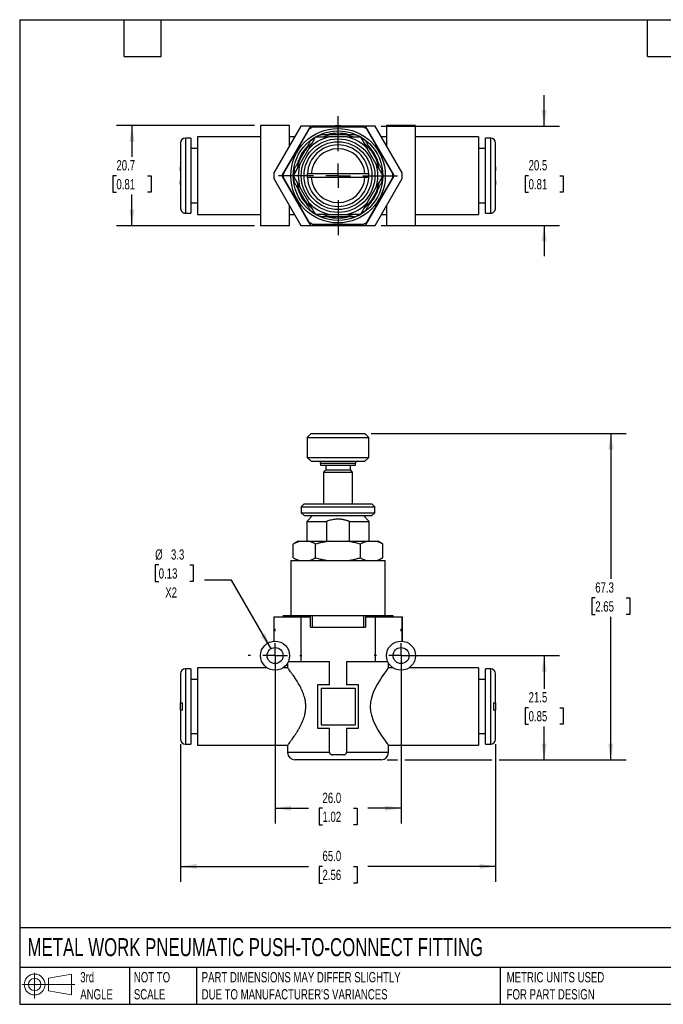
# Model space of a CAD drawing. Header units: millimetres. Extents: x 6 to 273, y 6 to 210.
# Tile 1 of 3: x 6 to 139, y 6 to 210. Entities that reach past the tile are written whole.
import ezdxf

# ---------------------------------------------------------------- set-up
doc = ezdxf.new("R2010")
doc.units = ezdxf.units.MM
doc.linetypes.add('SLD-Center', pattern=[19.05, 15.24, -1.27, 1.27, -1.27])
doc.linetypes.add('SLD-Solid', pattern=[0])
doc.layers.add('CENTER', color=40, linetype='SLD-Center')
doc.layers.add('SLD-DEFPOINTS', color=7, linetype='Continuous')
doc.layers.add('DIMENSIONS', color=140, linetype='SLD-Solid', lineweight=25)
doc.layers.add('TEXT', color=140, linetype='SLD-Solid', lineweight=25)
doc.styles.add('SLDTEXTSTYLE0', font='TXT', dxfattribs={"width": 0.7})
doc.dimstyles.new('SLDDIMSTYLE0', dxfattribs={"dimtxt": 2.158008, "dimasz": 3.302, "dimexe": 0, "dimexo": 0.0625, "dimgap": 0.539502, "dimtad": 0, "dimtih": 1, "dimtoh": 1, "dimdec": 1, "dimrnd": 1e-09, "dimzin": 12, "dimdsep": 46, "dimtxsty": 'SLDTEXTSTYLE0', "dimsah": 1, "dimcen": 0.09, "dimadec": 0, "dimazin": 3, "dimtfac": 1, "dimtdec": 1, "dimtofl": 0, "dimtmove": 0, "dimatfit": 3, "dimfxl": 0, "dimfrac": 2, "dimtolj": 1, "dimtzin": 12, "dimarcsym": 0})
doc.dimstyles.new('SLDDIMSTYLE1', dxfattribs={"dimtxt": 2.158008, "dimasz": 3.302, "dimexe": 0, "dimexo": 0.0625, "dimgap": 0.539502, "dimtad": 0, "dimtih": 1, "dimtoh": 1, "dimdec": 1, "dimrnd": 1e-09, "dimzin": 4, "dimdsep": 46, "dimtxsty": 'SLDTEXTSTYLE0', "dimsah": 1, "dimcen": 0.09, "dimadec": 0, "dimazin": 1, "dimtfac": 1, "dimtdec": 1, "dimtofl": 0, "dimtmove": 0, "dimatfit": 3, "dimfxl": 0, "dimfrac": 2, "dimtolj": 1, "dimtzin": 12, "dimarcsym": 0})
doc.dimstyles.new('SLDDIMSTYLE2', dxfattribs={"dimtxt": 2.158008, "dimasz": 3.302, "dimexe": 0, "dimexo": 0.0625, "dimgap": 0.539502, "dimtad": 0, "dimtih": 1, "dimtoh": 1, "dimdec": 1, "dimrnd": 1e-09, "dimzin": 12, "dimdsep": 46, "dimtxsty": 'SLDTEXTSTYLE0', "dimsah": 1, "dimcen": 0, "dimadec": 0, "dimazin": 3, "dimtfac": 1, "dimtdec": 1, "dimtofl": 0, "dimtmove": 0, "dimatfit": 3, "dimfxl": 0, "dimfrac": 2, "dimtolj": 1, "dimtzin": 12, "dimarcsym": 0})
doc.dimstyles.new('SLDDIMSTYLE5', dxfattribs={"dimtxt": 2.158008, "dimasz": 3.302, "dimexe": 0, "dimexo": 0.0625, "dimgap": 0.539502, "dimtad": 0, "dimtih": 1, "dimtoh": 1, "dimdec": 1, "dimrnd": 1e-09, "dimzin": 12, "dimdsep": 46, "dimtxsty": 'SLDTEXTSTYLE0', "dimsah": 1, "dimcen": 0.09, "dimadec": 0, "dimazin": 3, "dimtfac": 1, "dimtdec": 1, "dimtmove": 0, "dimatfit": 0, "dimfxl": 0, "dimfrac": 2, "dimtolj": 1, "dimtzin": 12, "dimarcsym": 0})

# ---------------------------------------------------------------- blocks, each defined once
blk = doc.blocks.new('Block11')
at = {"color": 7, "linetype": 'SLD-Solid', "lineweight": 18}
for p, q in [((2.59, 5.31), (2.59, 0)), ((5.48, 4.17), (10.18, 5.03)), ((5.48, 1.6), (5.48, 4.17)), ((10.18, 5.03), (10.18, 0.73)), ((0, 2.88), (10.87, 2.88)), ((5.48, 1.6), (10.18, 0.73))]:
    blk.add_line(p, q, dxfattribs=at)
for radius in [2.15, 1.29]:
    blk.add_circle((2.59, 2.88), radius, dxfattribs=at)
blk = doc.blocks.new('Block12')
at = {"layer": 'SLD-DEFPOINTS'}
blk.add_blockref('Block11', (0, 0), dxfattribs=at)
blk = doc.blocks.new('_D')
at = {"layer": 'DIMENSIONS'}
for p, q in [((86.32, 78.31), (117.75, 78.31)), ((114.58, 78.31), (114.58, 71.47)), ((111.37, 67.56), (110.65, 67.56)), ((110.65, 67.56), (110.65, 64.13)), ((117.79, 67.56), (118.51, 67.56)), ((118.51, 67.56), (118.51, 64.13)), ((110.65, 64.13), (111.37, 64.13)), ((114.58, 56.81), (114.58, 63.65)), ((118.51, 64.13), (117.79, 64.13)), ((82.22, 56.81), (84.29, 56.81)), ((85.81, 56.81), (103.79, 56.81)), ((105.31, 56.81), (117.75, 56.81))]:
    blk.add_line(p, q, dxfattribs=at)
for points in [[(114.58, 78.31), (114.07, 75.01), (115.09, 75.01)], [(114.58, 56.81), (115.09, 60.11), (114.07, 60.11)]]:
    blk.add_solid(points, dxfattribs=at)
at = {"layer": 'DIMENSIONS', "char_height": 2.117, "attachment_point": 1, "style": 'SLDTEXTSTYLE0'}
for s, insert in [('21.5', (111.37, 70.77)), ('0.85', (111.37, 66.86))]:
    blk.add_mtext(s, dxfattribs=dict(at, insert=insert))
blk = doc.blocks.new('_D_1')
at = {"layer": 'DIMENSIONS'}
for p, q in [((78.85, 124.13), (131.51, 124.13)), ((128.33, 124.13), (128.33, 94.14)), ((125.13, 90.23), (124.4, 90.23)), ((124.4, 90.23), (124.4, 86.8)), ((131.54, 90.23), (132.27, 90.23)), ((132.27, 90.23), (132.27, 86.8)), ((124.4, 86.8), (125.13, 86.8)), ((128.33, 56.81), (128.33, 86.31)), ((132.27, 86.8), (131.54, 86.8)), ((82.22, 56.81), (84.29, 56.81)), ((85.81, 56.81), (103.79, 56.81)), ((105.31, 56.81), (131.51, 56.81))]:
    blk.add_line(p, q, dxfattribs=at)
for points in [[(128.33, 124.13), (127.83, 120.83), (128.84, 120.83)], [(128.33, 56.81), (128.84, 60.11), (127.83, 60.11)]]:
    blk.add_solid(points, dxfattribs=at)
at = {"layer": 'DIMENSIONS', "char_height": 2.117, "attachment_point": 1, "style": 'SLDTEXTSTYLE0'}
for s, insert in [('67.3', (125.13, 93.44)), ('2.65', (125.13, 89.52))]:
    blk.add_mtext(s, dxfattribs=dict(at, insert=insert))
blk = doc.blocks.new('_D_2')
at = {"layer": 'DIMENSIONS'}
for p, q in [((59.05, 77.04), (59.05, 43.64)), ((85.05, 77.04), (85.05, 43.64)), ((59.05, 46.81), (65.92, 46.81)), ((68.84, 46.81), (68.12, 46.81)), ((68.12, 46.81), (68.12, 43.38)), ((75.25, 46.81), (75.98, 46.81)), ((75.98, 46.81), (75.98, 43.38)), ((85.05, 46.81), (78.18, 46.81)), ((68.12, 43.38), (68.84, 43.38)), ((75.98, 43.38), (75.25, 43.38))]:
    blk.add_line(p, q, dxfattribs=at)
for points in [[(59.05, 46.81), (62.35, 46.3), (62.35, 47.32)], [(85.05, 46.81), (81.75, 47.32), (81.75, 46.3)]]:
    blk.add_solid(points, dxfattribs=at)
at = {"layer": 'DIMENSIONS', "char_height": 2.117, "attachment_point": 1, "style": 'SLDTEXTSTYLE0'}
for s, insert in [('26.0', (68.84, 50.02)), ('1.02', (68.84, 46.11))]:
    blk.add_mtext(s, dxfattribs=dict(at, insert=insert))
blk = doc.blocks.new('_D_3')
at = {"layer": 'DIMENSIONS'}
for p, q in [((39.55, 60.05), (39.55, 31.64)), ((104.55, 60.05), (104.55, 31.64)), ((39.55, 34.81), (65.92, 34.81)), ((68.84, 34.81), (68.12, 34.81)), ((68.12, 34.81), (68.12, 31.38)), ((75.25, 34.81), (75.98, 34.81)), ((75.98, 34.81), (75.98, 31.38)), ((104.55, 34.81), (78.18, 34.81)), ((68.12, 31.38), (68.84, 31.38)), ((75.98, 31.38), (75.25, 31.38))]:
    blk.add_line(p, q, dxfattribs=at)
for points in [[(39.55, 34.81), (42.85, 34.3), (42.85, 35.32)], [(104.55, 34.81), (101.25, 35.32), (101.25, 34.3)]]:
    blk.add_solid(points, dxfattribs=at)
at = {"layer": 'DIMENSIONS', "char_height": 2.117, "attachment_point": 1, "style": 'SLDTEXTSTYLE0'}
for s, insert in [('65.0', (68.84, 38.02)), ('2.56', (68.84, 34.11))]:
    blk.add_mtext(s, dxfattribs=dict(at, insert=insert))
blk = doc.blocks.new('_D_4')
at = {"layer": 'DIMENSIONS'}
for p, q in [((35.04, 97.03), (34.32, 97.03)), ((34.32, 97.03), (34.32, 93.6)), ((41.46, 97.03), (42.18, 97.03)), ((42.18, 97.03), (42.18, 93.6)), ((34.32, 93.6), (35.04, 93.6)), ((42.18, 93.6), (41.46, 93.6)), ((50.05, 93.89), (44.49, 93.89)), ((58.22, 79.74), (50.05, 93.89))]:
    blk.add_line(p, q, dxfattribs=at)
blk.add_solid([(58.22, 79.74), (57.01, 82.85), (56.13, 82.35)], dxfattribs=at)
at = {"layer": 'DIMENSIONS', "char_height": 2.117, "attachment_point": 1, "style": 'SLDTEXTSTYLE0'}
for s, insert in [('%%c', (34.31, 100.24)), ('3.3', (37.57, 100.24)), ('0.13', (35.04, 96.33)), ('X2', (36.39, 92.41))]:
    blk.add_mtext(s, dxfattribs=dict(at, insert=insert))
blk = doc.blocks.new('SW_CENTERMARKSYMBOL_0')
at = {"layer": 'CENTER', "color": 0}
for p, q in [((0, 5.08), (0, 5.54)), ((0, 0), (0, 2.54)), ((-5.08, 0), (-5.54, 0)), ((0, 0), (-2.54, 0)), ((0, 0), (0, -2.54)), ((0, 0), (2.54, 0)), ((5.08, 0), (5.54, 0)), ((0, -5.08), (0, -5.54))]:
    blk.add_line(p, q, dxfattribs=at)
blk = doc.blocks.new('SW_CENTERMARKSYMBOL_1')
at = {"layer": 'CENTER', "color": 0}
for p, q in [((0, 5.08), (0, 5.54)), ((0, 0), (0, 2.54)), ((-5.08, 0), (-5.54, 0)), ((0, 0), (-2.54, 0)), ((0, 0), (0, -2.54)), ((0, 0), (2.54, 0)), ((5.08, 0), (5.54, 0)), ((0, -5.08), (0, -5.54))]:
    blk.add_line(p, q, dxfattribs=at)
blk = doc.blocks.new('_D_7')
at = {"layer": 'DIMENSIONS'}
for p, q in [((54.78, 187.71), (26.34, 187.71)), ((29.51, 187.71), (29.51, 181.27)), ((26.31, 177.36), (25.58, 177.36)), ((25.58, 177.36), (25.58, 173.93)), ((32.72, 177.36), (33.45, 177.36)), ((33.45, 177.36), (33.45, 173.93)), ((25.58, 173.93), (26.31, 173.93)), ((29.51, 167.01), (29.51, 173.44)), ((33.45, 173.93), (32.72, 173.93)), ((54.78, 167.01), (26.34, 167.01))]:
    blk.add_line(p, q, dxfattribs=at)
for points in [[(29.51, 187.71), (29.01, 184.4), (30.02, 184.4)], [(29.51, 167.01), (30.02, 170.31), (29.01, 170.31)]]:
    blk.add_solid(points, dxfattribs=at)
at = {"layer": 'DIMENSIONS', "char_height": 2.117, "attachment_point": 1, "style": 'SLDTEXTSTYLE0'}
for s, insert in [('20.7', (26.31, 180.57)), ('0.81', (26.31, 176.65))]:
    blk.add_mtext(s, dxfattribs=dict(at, insert=insert))
blk = doc.blocks.new('_D_8')
at = {"layer": 'DIMENSIONS'}
for p, q in [((114.58, 187.61), (114.58, 193.96)), ((80.97, 187.61), (117.75, 187.61)), ((111.37, 177.36), (110.65, 177.36)), ((110.65, 177.36), (110.65, 173.93)), ((117.79, 177.36), (118.51, 177.36)), ((118.51, 177.36), (118.51, 173.93)), ((110.65, 173.93), (111.37, 173.93)), ((118.51, 173.93), (117.79, 173.93)), ((80.97, 167.11), (117.75, 167.11)), ((114.58, 167.11), (114.58, 160.76))]:
    blk.add_line(p, q, dxfattribs=at)
for points in [[(114.58, 187.61), (115.09, 190.91), (114.07, 190.91)], [(114.58, 167.11), (114.07, 163.8), (115.09, 163.8)]]:
    blk.add_solid(points, dxfattribs=at)
at = {"layer": 'DIMENSIONS', "char_height": 2.117, "attachment_point": 1, "style": 'SLDTEXTSTYLE0'}
for s, insert in [('20.5', (111.37, 180.57)), ('0.81', (111.37, 176.65))]:
    blk.add_mtext(s, dxfattribs=dict(at, insert=insert))
blk = doc.blocks.new('SW_CENTERMARKSYMBOL_3')
at = {"layer": 'CENTER', "color": 0}
for p, q in [((0, 5.08), (0, 12.29)), ((0, 0), (0, 2.54)), ((-5.08, 0), (-12.29, 0)), ((0, 0), (-2.54, 0)), ((0, 0), (0, -2.54)), ((0, 0), (2.54, 0)), ((5.08, 0), (12.29, 0)), ((0, -5.08), (0, -12.29))]:
    blk.add_line(p, q, dxfattribs=at)

msp = doc.modelspace()

# ---------------------------------------------------------------- linework, layer by layer
for p, q in [((56.05, 187.71), (56.05, 167.01)), ((62.05, 187.71), (56.05, 187.71)), ((64.4, 187.61), (58.81, 177.93)), ((66.36, 187.61), (60.55, 177.54)), ((62.05, 183.54), (62.05, 187.71)), ((66.36, 187.61), (64.4, 187.61)), ((77.73, 187.61), (66.36, 187.61)), ((77.31, 187.36), (66.78, 187.36)), ((83.55, 177.54), (77.73, 187.61)), ((79.7, 187.61), (77.73, 187.61)), ((85.28, 177.93), (79.7, 187.61)), ((82.05, 187.71), (82.05, 183.54)), ((88.05, 187.71), (82.05, 187.71)), ((88.05, 167.01), (88.05, 187.71)), ((41.65, 185.11), (40.55, 185.11)), ((40.55, 185.11), (40.55, 169.61)), ((41.65, 185.11), (41.65, 169.61)), ((56.05, 185.36), (43.05, 185.36)), ((43.05, 185.36), (43.05, 169.36)), ((66.02, 186.91), (60.76, 177.8)), ((63.1, 185.36), (62.05, 185.36)), ((73.91, 185.36), (70.18, 185.36)), ((70.93, 185.86), (73.16, 185.86)), ((83.34, 177.8), (78.08, 186.91)), ((82.05, 185.36), (81, 185.36)), ((101.05, 185.36), (88.05, 185.36)), ((101.05, 185.36), (101.05, 169.36)), ((103.55, 185.11), (102.45, 185.11)), ((102.45, 169.61), (102.45, 185.11)), ((103.55, 169.61), (103.55, 185.11)), ((39.55, 184.11), (39.55, 179.21)), ((43.05, 182.96), (41.65, 182.96)), ((66.05, 182.97), (64.19, 179.74)), ((79.91, 179.74), (78.04, 182.97)), ((102.45, 182.96), (101.05, 182.96)), ((104.55, 179.21), (104.55, 184.11)), ((64.13, 180.64), (65.24, 182.57)), ((78.85, 182.57), (79.96, 180.64)), ((39.55, 178.39), (39.55, 179.21)), ((104.55, 179.21), (104.55, 178.39)), ((39.55, 178.39), (39.55, 176.32)), ((60.55, 177.17), (66.36, 167.11)), ((60.76, 176.91), (66.02, 167.8)), ((77.58, 177.76), (66.51, 177.76)), ((77.58, 176.96), (66.51, 176.96)), ((77.73, 167.11), (83.55, 177.17)), ((78.08, 167.8), (83.34, 176.91)), ((104.55, 176.32), (104.55, 178.39)), ((39.55, 175.51), (39.55, 176.32)), ((39.55, 175.51), (39.55, 170.65)), ((58.81, 176.78), (64.4, 167.11)), ((64.19, 174.97), (66.05, 171.74)), ((78.04, 171.74), (79.91, 174.97)), ((79.7, 167.11), (85.28, 176.78)), ((104.55, 176.32), (104.55, 175.51)), ((104.55, 170.65), (104.55, 175.51)), ((65.24, 172.14), (64.13, 174.07)), ((79.96, 174.07), (78.85, 172.14)), ((41.65, 171.76), (43.05, 171.76)), ((62.05, 167.01), (62.05, 171.18)), ((82.05, 171.18), (82.05, 167.01)), ((101.05, 171.76), (102.45, 171.76)), ((39.95, 169.81), (39.95, 169.84)), ((40.55, 169.61), (41.65, 169.61)), ((43.05, 169.36), (56.05, 169.36)), ((62.05, 169.36), (63.1, 169.36)), ((70.18, 169.36), (73.91, 169.36)), ((73.16, 168.86), (70.93, 168.86)), ((81, 169.36), (82.05, 169.36)), ((88.05, 169.36), (101.05, 169.36)), ((102.45, 169.61), (103.55, 169.61)), ((104.15, 169.84), (104.15, 169.81)), ((62.05, 167.01), (56.05, 167.01)), ((64.4, 167.11), (66.36, 167.11)), ((66.36, 167.11), (77.73, 167.11)), ((66.78, 167.36), (77.31, 167.36)), ((77.73, 167.11), (79.7, 167.11)), ((88.05, 167.01), (82.05, 167.01)), ((66.51, 124.13), (77.58, 124.13)), ((65.7, 122.95), (65.7, 119.23)), ((65.71, 123.33), (78.38, 123.33)), ((65.71, 123.33), (65.71, 122.95)), ((78.38, 122.95), (78.38, 123.33)), ((78.4, 119.23), (78.4, 122.95)), ((65.7, 119.23), (66.5, 118.43)), ((65.7, 119.23), (78.4, 119.23)), ((66.5, 118.43), (77.6, 118.43)), ((68.45, 118.03), (68.45, 117.63)), ((68.45, 118.03), (75.65, 118.03)), ((75.65, 117.63), (75.65, 118.03)), ((77.6, 118.43), (78.4, 119.23)), ((68.45, 117.63), (75.65, 117.63)), ((69.5, 116.63), (69.05, 116.18)), ((69.05, 116.18), (69.05, 109.61)), ((69.05, 116.18), (75.05, 116.18)), ((69.5, 117.63), (69.5, 116.63)), ((69.5, 116.63), (74.6, 116.63)), ((74.6, 116.63), (74.6, 117.63)), ((75.05, 116.18), (74.6, 116.63)), ((75.05, 109.61), (75.05, 116.18)), ((65.05, 109.61), (64.45, 109.01)), ((64.45, 109.01), (64.45, 107.81)), ((64.45, 109.01), (79.65, 109.01)), ((64.45, 107.81), (65.05, 107.21)), ((64.45, 107.81), (79.65, 107.81)), ((65.05, 109.61), (79.05, 109.61)), ((79.65, 109.01), (79.05, 109.61)), ((79.05, 107.21), (79.65, 107.81)), ((79.65, 107.81), (79.65, 109.01)), ((65.05, 107.21), (79.05, 107.21)), ((66.8, 107.21), (65.6, 106.01)), ((65.6, 106.01), (65.6, 101.91)), ((65.6, 106.01), (69.68, 106.01)), ((69.68, 106.01), (69.68, 101.91)), ((74.41, 101.91), (74.41, 106.01)), ((74.41, 106.01), (78.5, 106.01)), ((78.5, 106.01), (77.3, 107.21)), ((78.5, 101.91), (78.5, 106.01)), ((63.83, 101.91), (62.81, 101.32)), ((63.83, 101.91), (64.19, 101.91)), ((64.19, 101.91), (66.05, 101.91)), ((66.05, 101.91), (70.18, 101.91)), ((70.18, 101.91), (73.91, 101.91)), ((73.91, 101.91), (78.04, 101.91)), ((78.04, 101.91), (79.91, 101.91)), ((79.91, 101.91), (80.26, 101.91)), ((81.29, 101.32), (80.26, 101.91)), ((62.81, 98.5), (62.81, 101.32)), ((67.43, 98.5), (67.43, 101.32)), ((76.67, 98.5), (76.67, 101.32)), ((81.28, 98.5), (81.28, 101.32)), ((62.3, 97.91), (62.3, 86.61)), ((62.3, 97.91), (81.8, 97.91)), ((62.81, 98.5), (63.83, 97.91)), ((80.26, 97.91), (81.29, 98.5)), ((81.8, 86.61), (81.8, 97.91)), ((58.8, 86.31), (58.8, 81.3)), ((58.8, 86.31), (58.81, 86.31)), ((58.81, 86.31), (58.81, 81.3)), ((58.81, 86.31), (64.4, 86.31)), ((60.75, 86.61), (60.75, 86.31)), ((60.75, 86.61), (60.76, 86.61)), ((60.76, 86.31), (60.76, 86.61)), ((60.76, 86.61), (66.02, 86.61)), ((64.4, 86.31), (64.4, 77.11)), ((64.4, 86.31), (66.36, 86.31)), ((66.02, 86.61), (66.02, 86.31)), ((66.02, 86.61), (66.78, 86.61)), ((66.36, 84.21), (66.36, 86.31)), ((66.78, 84.21), (66.78, 86.61)), ((66.78, 86.61), (77.31, 86.61)), ((77.31, 86.61), (77.31, 84.21)), ((77.31, 86.61), (78.08, 86.61)), ((77.73, 86.31), (77.73, 84.21)), ((77.73, 86.31), (79.7, 86.31)), ((78.08, 86.31), (78.08, 86.61)), ((78.08, 86.61), (83.34, 86.61)), ((79.7, 86.31), (79.7, 77.11)), ((79.7, 86.31), (85.28, 86.31)), ((83.34, 86.61), (83.34, 86.31)), ((83.34, 86.61), (83.35, 86.61)), ((83.35, 86.31), (83.35, 86.61)), ((85.28, 86.31), (85.28, 81.3)), ((85.28, 86.31), (85.3, 86.31)), ((85.3, 81.3), (85.3, 86.31)), ((66.36, 84.21), (77.73, 84.21)), ((41.65, 75.56), (40.55, 75.56)), ((40.55, 75.56), (40.55, 67.81)), ((41.65, 75.56), (41.65, 67.81)), ((57.39, 75.81), (43.05, 75.81)), ((43.05, 75.81), (43.05, 59.81)), ((61.66, 75.81), (60.71, 75.81)), ((61.65, 76.81), (61.65, 75.79)), ((61.8, 77.11), (64.4, 77.11)), ((64.4, 77.11), (70.29, 77.11)), ((70.29, 72.31), (70.29, 77.11)), ((73.81, 77.11), (79.7, 77.11)), ((73.81, 77.11), (73.81, 72.31)), ((79.7, 77.11), (82.3, 77.11)), ((83.39, 75.81), (82.43, 75.81)), ((82.45, 75.79), (82.45, 76.81)), ((101.05, 75.81), (86.71, 75.81)), ((101.05, 75.81), (101.05, 59.81)), ((103.55, 75.56), (102.45, 75.56)), ((102.45, 67.81), (102.45, 75.56)), ((103.55, 67.81), (103.55, 75.56)), ((39.55, 74.56), (39.55, 74.48)), ((39.55, 74.3), (39.55, 68.56)), ((43.05, 73.41), (41.65, 73.41)), ((102.45, 73.41), (101.05, 73.41)), ((104.55, 74.48), (104.55, 74.56)), ((104.55, 68.56), (104.55, 74.3)), ((67.8, 72.31), (67.8, 63.31)), ((70.29, 72.31), (67.8, 72.31)), ((68.55, 71.56), (75.55, 71.56)), ((68.55, 71.56), (68.55, 64.06)), ((76.3, 72.31), (73.81, 72.31)), ((75.55, 71.56), (75.55, 64.06)), ((76.3, 63.31), (76.3, 72.31)), ((39.55, 67.06), (39.55, 68.56)), ((39.55, 67.06), (39.55, 61.32)), ((39.95, 67.06), (39.95, 68.56)), ((40.55, 67.81), (40.55, 60.06)), ((41.65, 67.81), (41.65, 60.06)), ((102.45, 60.06), (102.45, 67.81)), ((103.55, 60.06), (103.55, 67.81)), ((104.15, 68.56), (104.15, 67.06)), ((104.55, 68.56), (104.55, 67.06)), ((104.55, 61.32), (104.55, 67.06)), ((67.8, 63.31), (70.29, 63.31)), ((68.55, 64.06), (75.55, 64.06)), ((70.29, 58.31), (70.29, 63.31)), ((73.81, 63.31), (76.3, 63.31)), ((73.81, 63.31), (73.81, 58.31)), ((39.55, 61.14), (39.55, 61.06)), ((41.65, 62.21), (43.05, 62.21)), ((101.05, 62.21), (102.45, 62.21)), ((104.55, 61.06), (104.55, 61.14)), ((40.55, 60.06), (41.65, 60.06)), ((43.05, 59.81), (61.66, 59.81)), ((61.65, 59.83), (61.65, 58.31)), ((82.45, 58.31), (82.45, 59.81)), ((82.45, 59.81), (101.05, 59.81)), ((102.45, 60.06), (103.55, 60.06)), ((70.29, 58.31), (61.65, 58.31)), ((73.2, 57.81), (70.9, 57.81)), ((82.45, 58.31), (73.81, 58.31)), ((80.95, 56.81), (63.15, 56.81))]:
    msp.add_line(p, q)
at = {"flags": 128}
msp.add_lwpolyline([(82.43, 75.79), (82.42, 75.77), (82.27, 75.59), (82.02, 75.25), (81.61, 74.69), (81.1, 73.96), (80.78, 73.47), (80.44, 72.93), (80.09, 72.34), (79.75, 71.7), (79.29, 70.69), (78.92, 69.57), (78.75, 68.7), (78.69, 67.77), (78.76, 66.88), (78.94, 65.99), (79.29, 64.92), (79.75, 63.92), (80.34, 62.85), (80.95, 61.89), (81.41, 61.21), (81.82, 60.64), (82.11, 60.25), (82.33, 59.97), (82.42, 59.85), (82.45, 59.81), (82.45, 59.81)], dxfattribs=at)
for centre, radius in [((72.05, 177.36), 9.75), ((72.05, 177.36), 9.25), ((72.05, 177.36), 7.6), ((72.05, 177.36), 7), ((59.05, 78.31), 3), ((85.05, 78.31), 3), ((59.05, 78.31), 1.65), ((85.05, 78.31), 1.65)]:
    msp.add_circle(centre, radius)
for centre, radius, start, end in [((72.05, 177.36), 11.3, 117.7539, 122.2461), ((72.05, 177.36), 10.31, 83.6033, 96.3967), ((72.05, 177.36), 11.3, 57.7539, 62.2461), ((40.55, 184.11), 1, 90, 180), ((72.05, 177.36), 8.21, 103.1181, 136.8819), ((72.05, 177.36), 9.15, 121.0209, 128.2735), ((72.05, 177.36), 9.15, 111.7265, 118.7337), ((72.05, 177.36), 8.57, 97.4569, 110.5699), ((72.05, 177.36), 8.75, 76.2709, 103.7291), ((72.05, 177.36), 8.57, 69.2816, 82.5431), ((72.05, 177.36), 8.21, 43.1181, 76.8819), ((72.05, 177.36), 9.15, 61.0209, 68.2735), ((72.05, 177.36), 9.15, 51.7265, 58.7337), ((103.55, 184.11), 1, 0, 90), ((72.05, 177.36), 8.75, 136.2709, 163.7291), ((72.05, 177.36), 8.57, 129.2816, 142.5431), ((72.05, 177.36), 6.35, 3.6116, 176.3884), ((72.05, 177.36), 5.55, 4.133, 175.867), ((72.05, 177.36), 8.57, 37.4569, 50.5699), ((72.05, 177.36), 8.75, 16.2709, 43.7291), ((72.05, 177.36), 8.57, 157.4569, 170.5699), ((72.05, 177.36), 8.21, 163.1181, 196.8819), ((72.05, 177.36), 8.21, 343.1181, 16.8819), ((72.05, 177.36), 8.57, 9.2816, 22.5431), ((72.05, 177.36), 13.25, 177.5271, 182.4729), ((72.05, 177.36), 11.5, 179.0834, 180.9166), ((72.05, 177.36), 11.3, 177.7539, 182.2461), ((72.05, 177.36), 9.15, 171.7265, 178.7337), ((72.05, 177.36), 9.15, 181.0209, 188.2735), ((72.05, 177.36), 6.35, 183.6116, 356.3884), ((72.05, 177.36), 5.55, 184.133, 355.867), ((72.05, 177.36), 9.15, 1.0209, 8.2735), ((72.05, 177.36), 9.15, 351.7265, 358.7337), ((72.05, 177.36), 11.3, 357.7539, 2.2461), ((72.05, 177.36), 11.5, 359.0834, 0.9166), ((72.05, 177.36), 13.25, 357.5271, 2.4729), ((72.05, 177.36), 8.57, 189.2816, 202.5431), ((72.05, 177.36), 8.75, 196.2709, 223.7291), ((72.05, 177.36), 8.75, 316.2709, 343.7291), ((72.05, 177.36), 8.57, 337.4569, 350.5699), ((72.05, 177.36), 8.57, 217.4569, 230.5699), ((72.05, 177.36), 8.21, 223.1181, 256.8819), ((72.05, 177.36), 8.21, 283.1181, 316.8819), ((72.05, 177.36), 8.57, 309.2816, 322.5431), ((40.55, 170.61), 1, 233.1301, 270), ((72.05, 177.36), 9.15, 231.7265, 238.7337), ((72.05, 177.36), 9.15, 241.0209, 248.2735), ((72.05, 177.36), 8.57, 249.2816, 262.5431), ((72.05, 177.36), 8.75, 256.2709, 283.7291), ((72.05, 177.36), 8.57, 277.4569, 290.5699), ((72.05, 177.36), 9.15, 291.7265, 298.7337), ((72.05, 177.36), 9.15, 301.0209, 308.2735), ((103.55, 170.61), 1, 270, 306.8699), ((72.05, 177.36), 11.3, 237.7539, 242.2461), ((72.05, 177.36), 10.31, 263.6033, 276.3967), ((72.05, 177.36), 11.3, 297.7539, 302.2461), ((68.05, 118.03), 0.4, 0, 90), ((76.05, 118.03), 0.4, 90, 180), ((40.55, 74.56), 1, 90, 180), ((103.55, 74.56), 1, 0, 90), ((40.55, 61.06), 1, 180, 270), ((103.55, 61.06), 1, 270, 0), ((63.15, 58.31), 1.5, 180, 270), ((80.95, 58.31), 1.5, 270, 0)]:
    msp.add_arc(centre, radius, start, end)
for points, knots in [([(66.05, 182.97), (66.11, 183.08), (66.24, 183.3), (66.43, 183.63), (66.62, 183.96), (66.82, 184.3), (67.02, 184.65), (67.22, 185), (67.36, 185.24), (67.43, 185.36)], [0, 0, 0, 0, 0.133898, 0.270665, 0.410376, 0.553102, 0.698907, 0.847854, 1, 1, 1, 1]), ([(67.43, 185.36), (67.59, 185.36), (67.91, 185.36), (68.38, 185.36), (68.84, 185.36), (69.3, 185.36), (69.74, 185.36), (70.04, 185.36), (70.18, 185.36)], [0, 0, 0, 0, 0.1771916, 0.3500414, 0.5186426, 0.6830958, 0.8435093, 1, 1, 1, 1]), ([(68.66, 185.86), (68.75, 185.86), (68.93, 185.86), (69.21, 185.86), (69.48, 185.86), (69.79, 185.86), (70.15, 185.86), (70.54, 185.86), (70.8, 185.86), (70.93, 185.86)], [0, 0, 0, 0, 0.131233, 0.258351, 0.381514, 0.500896, 0.672285, 0.8384, 1, 1, 1, 1]), ([(73.16, 185.86), (73.23, 185.86), (73.38, 185.86), (73.6, 185.86), (73.83, 185.86), (74.05, 185.86), (74.28, 185.86), (74.51, 185.86), (74.74, 185.86), (74.97, 185.86), (75.2, 185.86), (75.36, 185.86), (75.43, 185.86)], [0, 0, 0, 0, 0.091067, 0.183758, 0.278223, 0.374603, 0.473032, 0.573634, 0.676526, 0.781817, 0.88961, 1, 1, 1, 1]), ([(73.91, 185.36), (74.04, 185.36), (74.29, 185.36), (74.67, 185.36), (75.06, 185.36), (75.45, 185.36), (75.85, 185.36), (76.26, 185.36), (76.53, 185.36), (76.67, 185.36)], [0, 0, 0, 0, 0.1338978, 0.270665, 0.4103762, 0.5531016, 0.698907, 0.8478538, 1, 1, 1, 1]), ([(76.67, 185.36), (76.75, 185.22), (76.9, 184.94), (77.14, 184.53), (77.37, 184.13), (77.6, 183.74), (77.82, 183.35), (77.97, 183.1), (78.04, 182.97)], [0, 0, 0, 0, 0.177192, 0.350041, 0.518643, 0.683096, 0.843509, 1, 1, 1, 1]), ([(65.24, 182.57), (65.28, 182.63), (65.35, 182.76), (65.46, 182.95), (65.58, 183.15), (65.69, 183.34), (65.8, 183.54), (65.92, 183.74), (66.03, 183.94), (66.15, 184.14), (66.26, 184.34), (66.34, 184.47), (66.38, 184.54)], [0, 0, 0, 0, 0.091067, 0.183758, 0.278223, 0.374603, 0.473032, 0.573634, 0.676526, 0.781817, 0.88961, 1, 1, 1, 1]), ([(77.71, 184.54), (77.76, 184.46), (77.85, 184.3), (77.99, 184.06), (78.13, 183.83), (78.28, 183.56), (78.46, 183.25), (78.65, 182.91), (78.79, 182.68), (78.85, 182.57)], [0, 0, 0, 0, 0.131233, 0.258351, 0.381514, 0.500896, 0.672285, 0.8384, 1, 1, 1, 1]), ([(39.56, 179.21), (39.56, 179.12), (39.55, 178.94), (39.55, 178.66), (39.55, 178.48), (39.55, 178.39)], [0, 0, 0, 0, 0.33131, 0.664352, 1, 1, 1, 1]), ([(62.81, 177.36), (62.89, 177.49), (63.05, 177.77), (63.28, 178.18), (63.52, 178.58), (63.74, 178.97), (63.97, 179.36), (64.11, 179.61), (64.19, 179.74)], [0, 0, 0, 0, 0.177192, 0.350041, 0.518643, 0.683096, 0.843509, 1, 1, 1, 1]), ([(62.99, 178.67), (63.04, 178.75), (63.13, 178.91), (63.27, 179.15), (63.4, 179.39), (63.56, 179.65), (63.74, 179.96), (63.93, 180.3), (64.06, 180.53), (64.13, 180.64)], [0, 0, 0, 0, 0.131233, 0.258351, 0.381514, 0.500896, 0.672285, 0.8384, 1, 1, 1, 1]), ([(79.91, 179.74), (79.97, 179.63), (80.1, 179.41), (80.29, 179.09), (80.48, 178.75), (80.68, 178.41), (80.88, 178.06), (81.08, 177.71), (81.22, 177.47), (81.28, 177.36)], [0, 0, 0, 0, 0.133898, 0.270665, 0.410376, 0.553102, 0.698907, 0.847854, 1, 1, 1, 1]), ([(79.96, 180.64), (80, 180.58), (80.08, 180.45), (80.19, 180.26), (80.3, 180.06), (80.41, 179.87), (80.53, 179.67), (80.64, 179.47), (80.75, 179.27), (80.87, 179.07), (80.99, 178.87), (81.06, 178.74), (81.1, 178.67)], [0, 0, 0, 0, 0.091067, 0.183758, 0.278223, 0.374603, 0.473032, 0.573634, 0.676526, 0.781817, 0.88961, 1, 1, 1, 1]), ([(104.55, 178.39), (104.55, 178.53), (104.55, 178.8), (104.54, 179.07), (104.53, 179.21)], [0, 0, 0, 0, 0.5024433, 1, 1, 1, 1]), ([(64.19, 174.97), (64.12, 175.08), (64, 175.3), (63.81, 175.63), (63.61, 175.96), (63.42, 176.3), (63.22, 176.65), (63.01, 177), (62.88, 177.24), (62.81, 177.36)], [0, 0, 0, 0, 0.133898, 0.270665, 0.410376, 0.553102, 0.698907, 0.847854, 1, 1, 1, 1]), ([(65.71, 177.76), (65.71, 177.69), (65.7, 177.56), (65.7, 177.36), (65.7, 177.16), (65.71, 177.02), (65.71, 176.96)], [0, 0, 0, 0, 0.250133, 0.5, 0.749867, 1, 1, 1, 1]), ([(78.38, 176.96), (78.39, 177.02), (78.4, 177.16), (78.4, 177.36), (78.4, 177.56), (78.39, 177.69), (78.38, 177.76)], [0, 0, 0, 0, 0.250133, 0.5, 0.749867, 1, 1, 1, 1]), ([(81.28, 177.36), (81.2, 177.22), (81.05, 176.94), (80.81, 176.53), (80.58, 176.13), (80.35, 175.74), (80.13, 175.35), (79.98, 175.1), (79.91, 174.97)], [0, 0, 0, 0, 0.177192, 0.350041, 0.518643, 0.683096, 0.843509, 1, 1, 1, 1]), ([(39.55, 176.32), (39.55, 176.18), (39.55, 175.91), (39.56, 175.64), (39.56, 175.51)], [0, 0, 0, 0, 0.5024433, 1, 1, 1, 1]), ([(64.13, 174.07), (64.09, 174.13), (64.02, 174.26), (63.91, 174.45), (63.8, 174.65), (63.68, 174.84), (63.57, 175.04), (63.45, 175.24), (63.34, 175.44), (63.22, 175.64), (63.11, 175.84), (63.03, 175.97), (62.99, 176.04)], [0, 0, 0, 0, 0.091067, 0.183758, 0.278223, 0.374603, 0.473032, 0.573634, 0.676526, 0.781817, 0.88961, 1, 1, 1, 1]), ([(81.1, 176.04), (81.06, 175.96), (80.96, 175.8), (80.83, 175.56), (80.69, 175.33), (80.53, 175.06), (80.36, 174.75), (80.16, 174.41), (80.03, 174.18), (79.96, 174.07)], [0, 0, 0, 0, 0.131233, 0.258351, 0.381514, 0.500896, 0.672285, 0.8384, 1, 1, 1, 1]), ([(104.53, 175.51), (104.54, 175.6), (104.54, 175.78), (104.55, 176.05), (104.55, 176.23), (104.55, 176.32)], [0, 0, 0, 0, 0.3313098, 0.6643518, 1, 1, 1, 1]), ([(66.38, 170.17), (66.33, 170.25), (66.24, 170.41), (66.1, 170.65), (65.97, 170.89), (65.81, 171.15), (65.64, 171.46), (65.44, 171.8), (65.31, 172.03), (65.24, 172.14)], [0, 0, 0, 0, 0.131233, 0.258351, 0.381514, 0.500896, 0.672285, 0.8384, 1, 1, 1, 1]), ([(67.43, 169.36), (67.35, 169.49), (67.19, 169.77), (66.95, 170.18), (66.72, 170.58), (66.49, 170.97), (66.27, 171.36), (66.12, 171.61), (66.05, 171.74)], [0, 0, 0, 0, 0.177192, 0.350041, 0.518643, 0.683096, 0.843509, 1, 1, 1, 1]), ([(78.04, 171.74), (77.98, 171.63), (77.85, 171.41), (77.66, 171.09), (77.47, 170.75), (77.27, 170.41), (77.07, 170.06), (76.87, 169.71), (76.73, 169.47), (76.67, 169.36)], [0, 0, 0, 0, 0.133898, 0.270665, 0.410376, 0.553102, 0.698907, 0.847854, 1, 1, 1, 1]), ([(78.85, 172.14), (78.82, 172.08), (78.74, 171.95), (78.63, 171.76), (78.52, 171.56), (78.4, 171.37), (78.29, 171.17), (78.18, 170.97), (78.06, 170.77), (77.95, 170.57), (77.83, 170.37), (77.75, 170.24), (77.71, 170.17)], [0, 0, 0, 0, 0.091067, 0.183758, 0.278223, 0.374603, 0.473032, 0.573634, 0.676526, 0.781817, 0.88961, 1, 1, 1, 1]), ([(39.55, 170.65), (39.55, 170.61), (39.55, 170.54), (39.57, 170.44), (39.59, 170.35), (39.62, 170.26), (39.66, 170.17), (39.71, 170.09), (39.76, 170.02), (39.82, 169.95), (39.88, 169.89), (39.93, 169.86), (39.95, 169.84)], [0, 0, 0, 0, 0.111015, 0.219584, 0.325707, 0.429381, 0.530605, 0.62938, 0.725705, 0.819582, 0.911013, 1, 1, 1, 1]), ([(70.18, 169.36), (70.06, 169.36), (69.81, 169.36), (69.43, 169.36), (69.04, 169.36), (68.65, 169.36), (68.25, 169.36), (67.84, 169.36), (67.57, 169.36), (67.43, 169.36)], [0, 0, 0, 0, 0.1338978, 0.270665, 0.4103762, 0.5531016, 0.698907, 0.8478538, 1, 1, 1, 1]), ([(70.93, 168.86), (70.86, 168.86), (70.71, 168.86), (70.49, 168.86), (70.27, 168.86), (70.04, 168.86), (69.81, 168.86), (69.59, 168.86), (69.36, 168.86), (69.12, 168.86), (68.89, 168.86), (68.74, 168.86), (68.66, 168.86)], [0, 0, 0, 0, 0.091067, 0.183758, 0.278223, 0.374603, 0.473032, 0.573634, 0.676526, 0.781817, 0.88961, 1, 1, 1, 1]), ([(75.43, 168.86), (75.34, 168.86), (75.16, 168.86), (74.88, 168.86), (74.61, 168.86), (74.3, 168.86), (73.95, 168.86), (73.56, 168.86), (73.29, 168.86), (73.16, 168.86)], [0, 0, 0, 0, 0.131233, 0.258351, 0.381514, 0.500896, 0.672285, 0.8384, 1, 1, 1, 1]), ([(76.67, 169.36), (76.51, 169.36), (76.19, 169.36), (75.72, 169.36), (75.25, 169.36), (74.8, 169.36), (74.35, 169.36), (74.06, 169.36), (73.91, 169.36)], [0, 0, 0, 0, 0.1771916, 0.3500414, 0.5186426, 0.6830958, 0.8435093, 1, 1, 1, 1]), ([(104.15, 169.84), (104.17, 169.86), (104.22, 169.9), (104.29, 169.97), (104.35, 170.04), (104.41, 170.13), (104.45, 170.22), (104.49, 170.32), (104.52, 170.42), (104.54, 170.53), (104.55, 170.61), (104.55, 170.65)], [0, 0, 0, 0, 0.0990274, 0.2010713, 0.3061354, 0.4142223, 0.5253331, 0.6394677, 0.7566252, 0.8768035, 1, 1, 1, 1]), ([(74.41, 106.01), (74.32, 106.04), (74.15, 106.11), (73.88, 106.19), (73.61, 106.26), (73.34, 106.32), (73.08, 106.37), (72.82, 106.41), (72.56, 106.44), (72.3, 106.46), (71.98, 106.46), (71.58, 106.45), (71.12, 106.39), (70.64, 106.3), (70.16, 106.18), (69.84, 106.07), (69.68, 106.01)], [0, 0, 0, 0, 0.0593153, 0.117505, 0.174642, 0.2308035, 0.2860709, 0.3405294, 0.394268, 0.4473796, 0.4999601, 0.5949366, 0.691911, 0.7914213, 0.8939658, 1, 1, 1, 1]), ([(64.19, 101.91), (64.12, 101.89), (64, 101.86), (63.81, 101.79), (63.61, 101.72), (63.42, 101.64), (63.22, 101.54), (63.01, 101.44), (62.88, 101.36), (62.81, 101.32)], [0, 0, 0, 0, 0.133898, 0.270665, 0.410376, 0.553102, 0.698907, 0.847854, 1, 1, 1, 1]), ([(67.43, 101.32), (67.35, 101.36), (67.19, 101.45), (66.95, 101.57), (66.72, 101.68), (66.49, 101.77), (66.27, 101.85), (66.12, 101.89), (66.05, 101.91)], [0, 0, 0, 0, 0.177192, 0.350041, 0.518643, 0.683096, 0.843509, 1, 1, 1, 1]), ([(70.18, 101.91), (70.06, 101.89), (69.81, 101.86), (69.43, 101.79), (69.04, 101.72), (68.65, 101.64), (68.25, 101.54), (67.84, 101.44), (67.57, 101.36), (67.43, 101.32)], [0, 0, 0, 0, 0.1338978, 0.270665, 0.4103762, 0.5531016, 0.698907, 0.8478538, 1, 1, 1, 1]), ([(76.67, 101.32), (76.51, 101.36), (76.19, 101.45), (75.72, 101.57), (75.25, 101.68), (74.8, 101.77), (74.35, 101.85), (74.06, 101.89), (73.91, 101.91)], [0, 0, 0, 0, 0.1771916, 0.3500414, 0.5186426, 0.6830958, 0.8435093, 1, 1, 1, 1]), ([(78.04, 101.91), (77.98, 101.89), (77.85, 101.86), (77.66, 101.79), (77.47, 101.72), (77.27, 101.64), (77.07, 101.54), (76.87, 101.44), (76.73, 101.36), (76.67, 101.32)], [0, 0, 0, 0, 0.133898, 0.270665, 0.410376, 0.553102, 0.698907, 0.847854, 1, 1, 1, 1]), ([(81.28, 101.32), (81.2, 101.36), (81.05, 101.45), (80.81, 101.57), (80.58, 101.68), (80.35, 101.77), (80.13, 101.85), (79.98, 101.89), (79.91, 101.91)], [0, 0, 0, 0, 0.177192, 0.350041, 0.518643, 0.683096, 0.843509, 1, 1, 1, 1]), ([(62.81, 98.5), (62.89, 98.46), (63.05, 98.37), (63.28, 98.25), (63.52, 98.14), (63.74, 98.05), (63.97, 97.97), (64.11, 97.93), (64.19, 97.91)], [0, 0, 0, 0, 0.177192, 0.350041, 0.518643, 0.683096, 0.843509, 1, 1, 1, 1]), ([(66.05, 97.91), (66.11, 97.93), (66.24, 97.96), (66.43, 98.03), (66.62, 98.1), (66.82, 98.19), (67.02, 98.28), (67.22, 98.39), (67.36, 98.46), (67.43, 98.5)], [0, 0, 0, 0, 0.133898, 0.270665, 0.410376, 0.553102, 0.698907, 0.847854, 1, 1, 1, 1]), ([(67.43, 98.5), (67.59, 98.46), (67.91, 98.37), (68.38, 98.25), (68.84, 98.14), (69.3, 98.05), (69.74, 97.97), (70.04, 97.93), (70.18, 97.91)], [0, 0, 0, 0, 0.1771916, 0.3500414, 0.5186426, 0.6830958, 0.8435093, 1, 1, 1, 1]), ([(73.91, 97.91), (74.04, 97.93), (74.29, 97.96), (74.67, 98.03), (75.06, 98.1), (75.45, 98.19), (75.85, 98.28), (76.26, 98.39), (76.53, 98.46), (76.67, 98.5)], [0, 0, 0, 0, 0.133898, 0.270665, 0.410376, 0.553102, 0.698907, 0.847854, 1, 1, 1, 1]), ([(76.67, 98.5), (76.75, 98.46), (76.9, 98.37), (77.14, 98.25), (77.37, 98.14), (77.6, 98.05), (77.82, 97.97), (77.97, 97.93), (78.04, 97.91)], [0, 0, 0, 0, 0.177192, 0.350041, 0.518643, 0.683096, 0.843509, 1, 1, 1, 1]), ([(79.91, 97.91), (79.97, 97.93), (80.1, 97.96), (80.29, 98.03), (80.48, 98.1), (80.68, 98.19), (80.88, 98.28), (81.08, 98.39), (81.22, 98.46), (81.28, 98.5)], [0, 0, 0, 0, 0.133898, 0.270665, 0.410376, 0.553102, 0.698907, 0.847854, 1, 1, 1, 1]), ([(61.66, 59.83), (61.66, 59.83), (61.66, 59.83), (61.81, 60.02), (62.07, 60.37), (62.47, 60.91), (62.91, 61.53), (63.32, 62.14), (63.66, 62.68), (64.01, 63.27), (64.4, 64.01), (64.82, 64.92), (65.17, 65.94), (65.36, 66.93), (65.42, 67.84), (65.36, 68.75), (65.16, 69.72), (64.81, 70.72), (64.32, 71.78), (63.75, 72.8), (63.18, 73.7), (62.67, 74.43), (62.27, 74.98), (61.96, 75.4), (61.75, 75.67), (61.65, 75.81), (61.66, 75.8), (61.66, 75.79)], [0, 0, 0, 0, 0.030188, 0.072289, 0.115616, 0.165696, 0.217209, 0.247498, 0.277789, 0.30896, 0.340129, 0.385722, 0.432417, 0.466411, 0.501351, 0.535248, 0.570136, 0.614467, 0.659949, 0.7135, 0.768247, 0.812851, 0.858304, 0.898574, 0.93976, 0.981633, 1, 1, 1, 1]), ([(39.55, 74.48), (39.55, 74.48), (39.55, 74.48), (39.56, 74.48), (39.56, 74.48)], [0, 0, 0, 0, 0.5024433, 1, 1, 1, 1]), ([(104.53, 74.48), (104.54, 74.48), (104.54, 74.48), (104.55, 74.48), (104.55, 74.48), (104.55, 74.48)], [0, 0, 0, 0, 0.3313098, 0.6643518, 1, 1, 1, 1]), ([(39.55, 68.56), (39.55, 68.56), (39.55, 68.56), (39.57, 68.56), (39.59, 68.56), (39.62, 68.56), (39.66, 68.56), (39.71, 68.56), (39.76, 68.56), (39.82, 68.56), (39.88, 68.56), (39.93, 68.56), (39.95, 68.56)], [0, 0, 0, 0, 0.111015, 0.219584, 0.325707, 0.429381, 0.530605, 0.62938, 0.725705, 0.819582, 0.911013, 1, 1, 1, 1]), ([(39.95, 67.06), (39.92, 67.06), (39.87, 67.06), (39.81, 67.06), (39.74, 67.06), (39.69, 67.06), (39.64, 67.06), (39.6, 67.06), (39.57, 67.06), (39.55, 67.06), (39.55, 67.06), (39.55, 67.06)], [0, 0, 0, 0, 0.0990274, 0.2010713, 0.3061354, 0.4142223, 0.5253331, 0.6394677, 0.7566252, 0.8768035, 1, 1, 1, 1]), ([(104.15, 68.56), (104.17, 68.56), (104.22, 68.56), (104.29, 68.56), (104.35, 68.56), (104.41, 68.56), (104.45, 68.56), (104.49, 68.56), (104.52, 68.56), (104.54, 68.56), (104.55, 68.56), (104.55, 68.56)], [0, 0, 0, 0, 0.0990274, 0.2010713, 0.3061354, 0.4142223, 0.5253331, 0.6394677, 0.7566252, 0.8768035, 1, 1, 1, 1]), ([(104.55, 67.06), (104.55, 67.06), (104.54, 67.06), (104.53, 67.06), (104.5, 67.06), (104.47, 67.06), (104.43, 67.06), (104.38, 67.06), (104.33, 67.06), (104.27, 67.06), (104.21, 67.06), (104.17, 67.06), (104.15, 67.06)], [0, 0, 0, 0, 0.111015, 0.219584, 0.325707, 0.429381, 0.530605, 0.62938, 0.725705, 0.819582, 0.911013, 1, 1, 1, 1]), ([(39.56, 61.14), (39.56, 61.14), (39.55, 61.14), (39.55, 61.14), (39.55, 61.14), (39.55, 61.14)], [0, 0, 0, 0, 0.3313098, 0.6643518, 1, 1, 1, 1]), ([(104.55, 61.14), (104.55, 61.14), (104.55, 61.14), (104.54, 61.14), (104.53, 61.14)], [0, 0, 0, 0, 0.5024433, 1, 1, 1, 1]), ([(70.29, 58.31), (70.29, 58.29), (70.29, 58.26), (70.31, 58.21), (70.33, 58.16), (70.36, 58.11), (70.41, 58.07), (70.46, 58.02), (70.55, 57.96), (70.69, 57.88), (70.83, 57.83), (70.9, 57.81)], [0, 0, 0, 0, 0.059462, 0.120142, 0.184069, 0.252985, 0.328288, 0.411053, 0.502091, 0.728351, 1, 1, 1, 1]), ([(73.2, 57.81), (73.23, 57.82), (73.3, 57.84), (73.39, 57.88), (73.49, 57.93), (73.58, 57.98), (73.67, 58.05), (73.75, 58.13), (73.8, 58.22), (73.8, 58.28), (73.81, 58.31)], [0, 0, 0, 0, 0.131254, 0.248058, 0.3758, 0.499708, 0.652315, 0.781948, 0.894785, 1, 1, 1, 1])]:
    msp.add_open_spline(points, degree=3, knots=knots)
for points in [[(39.55, 179.21), (39.55, 179.21), (39.55, 179.21), (39.56, 179.21)], [(104.53, 179.21), (104.54, 179.21), (104.55, 179.21), (104.55, 179.21)], [(66.51, 177.76), (66.24, 177.76), (65.98, 177.76), (65.71, 177.76)], [(66.51, 176.96), (66.24, 176.96), (65.98, 176.96), (65.71, 176.96)], [(78.38, 177.76), (78.12, 177.76), (77.85, 177.76), (77.58, 177.76)], [(78.38, 176.96), (78.12, 176.96), (77.85, 176.96), (77.58, 176.96)], [(39.56, 175.51), (39.55, 175.51), (39.55, 175.51), (39.55, 175.51)], [(104.55, 175.51), (104.55, 175.51), (104.54, 175.51), (104.53, 175.51)], [(66.51, 124.13), (66.24, 123.87), (65.98, 123.6), (65.71, 123.33)], [(78.38, 123.33), (78.12, 123.6), (77.85, 123.87), (77.58, 124.13)], [(39.56, 74.48), (39.55, 74.42), (39.55, 74.36), (39.55, 74.3)], [(104.55, 74.3), (104.55, 74.36), (104.54, 74.42), (104.53, 74.48)], [(39.55, 61.32), (39.55, 61.26), (39.55, 61.2), (39.56, 61.14)], [(104.53, 61.14), (104.54, 61.2), (104.55, 61.26), (104.55, 61.32)]]:
    msp.add_open_spline(points, degree=3)
at = {"layer": 'TEXT'}
for p, q in [((6.35, 209.55), (273.05, 209.55)), ((6.35, 209.55), (6.35, 6.35)), ((27.94, 201.93), (27.94, 209.55)), ((35.56, 201.93), (35.56, 209.55)), ((135.89, 201.93), (135.89, 209.55)), ((27.94, 201.93), (35.56, 201.93)), ((135.89, 201.93), (143.51, 201.93)), ((273.05, 22.13), (6.35, 22.13)), ((273.05, 13.97), (6.35, 13.97)), ((29.04, 13.97), (29.04, 6.35)), ((42.84, 13.97), (42.84, 6.35)), ((105.48, 13.97), (105.48, 6.35)), ((6.35, 6.35), (273.05, 6.35))]:
    msp.add_line(p, q, dxfattribs=at)

# ---------------------------------------------------------------- block references
at = {"layer": 'CENTER'}
for name, p in [('SW_CENTERMARKSYMBOL_3', (72.05, 177.36)), ('SW_CENTERMARKSYMBOL_0', (59.05, 78.31)), ('SW_CENTERMARKSYMBOL_1', (85.05, 78.31))]:
    msp.add_blockref(name, p, dxfattribs=at)
at = {"layer": 'SLD-DEFPOINTS'}
msp.add_blockref('Block12', (6.84, 7.55), dxfattribs=at)

# ---------------------------------------------------------------- texts
at = {"layer": 'TEXT', "attachment_point": 1, "style": 'SLDTEXTSTYLE0'}
for s, insert, char_height in [('METAL WORK PNEUMATIC PUSH-TO-CONNECT FITTING', (7.97, 20), 3.7042), ('3rd^JANGLE', (18.85, 13), 2.117), ('NOT TO^JSCALE', (29.91, 13), 2.1167), ("PART DIMENSIONS MAY DIFFER SLIGHTLY ^JDUE TO MANUFACTURER'S VARIANCES", (43.91, 13), 2.1167), ('METRIC UNITS USED ^JFOR PART DESIGN', (106.85, 13), 2.1167)]:
    msp.add_mtext(s, dxfattribs=dict(at, insert=insert, char_height=char_height))

# ---------------------------------------------------------------- dimensions: what is measured, and where the dimension line sits
at = {"layer": 'DIMENSIONS'}
for base, p1, p2, dimstyle, picture, middle in [((114.58, 167.11), (79.7, 187.61), (79.7, 167.11), 'SLDDIMSTYLE5', '_D_8', (114.58, 177.36)), ((29.51, 167.01), (56.05, 187.71), (56.05, 167.01), 'SLDDIMSTYLE0', '_D_7', (29.51, 177.36)), ((128.33, 124.13), (80.95, 56.81), (77.58, 124.13), 'SLDDIMSTYLE0', '_D_1', (128.33, 90.23)), ((114.58, 78.31), (80.95, 56.81), (85.05, 78.31), 'SLDDIMSTYLE0', '_D', (114.58, 67.56))]:
    dim = msp.add_linear_dim(base=base, p1=p1, p2=p2, angle=90, dimstyle=dimstyle, dxfattribs=at)
    dim.commit()
    dim.dimension.update_dxf_attribs({"geometry": picture, "text_midpoint": middle, "dimtype": 160})
dim = msp.add_diameter_dim_2p(p1=(59.87, 76.88), p2=(58.22, 79.74), text='<>\\PX2', dimstyle='SLDDIMSTYLE2', dxfattribs=at)
dim.commit()
dim.dimension.update_dxf_attribs({"geometry": '_D_4', "text_midpoint": (38.25, 95.01), "dimtype": 163})
for base, p1, p2, picture, middle in [((85.05, 46.81), (59.05, 78.31), (85.05, 78.31), '_D_2', (72.05, 46.81)), ((39.55, 34.81), (104.55, 61.32), (39.55, 61.32), '_D_3', (72.05, 34.81))]:
    dim = msp.add_linear_dim(base=base, p1=p1, p2=p2, dimstyle='SLDDIMSTYLE1', dxfattribs=at)
    dim.commit()
    dim.dimension.update_dxf_attribs({"geometry": picture, "text_midpoint": middle, "dimtype": 160})

doc.saveas('drawing.dxf')
